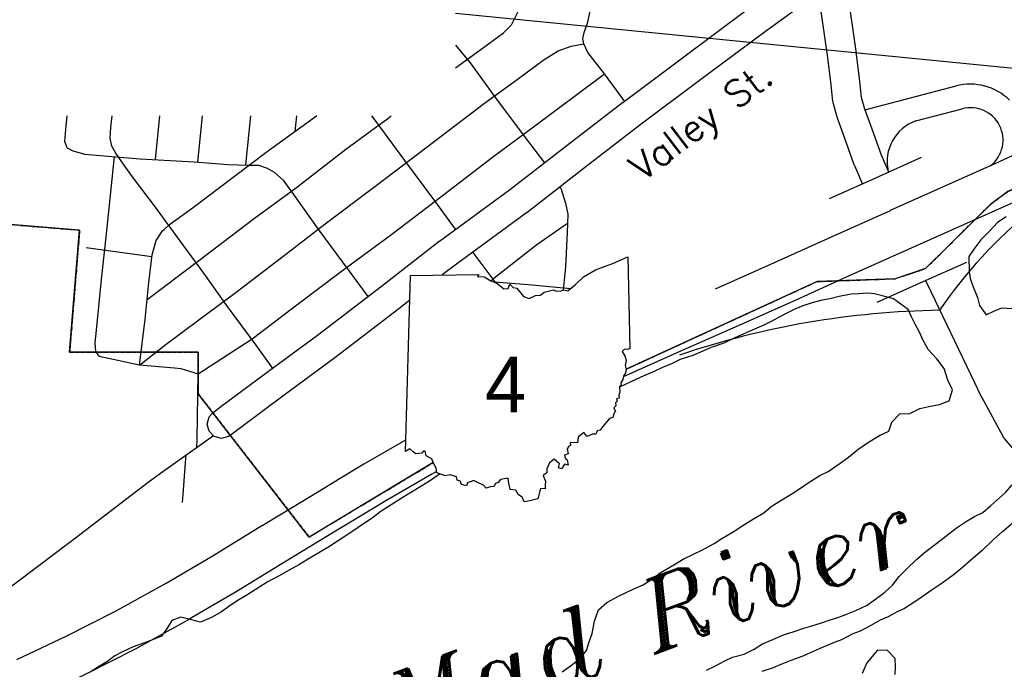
# Model space of a CAD drawing. Extents: x 1488644 to 1616065, y 653968 to 824748.
# Tile 23 of 33: x 1582699 to 1589585, y 732141 to 736685. Entities that reach past the tile are written whole.
import ezdxf
from ezdxf.enums import TextEntityAlignment as Align

# ---------------------------------------------------------------- set-up
doc = ezdxf.new("R2010")
doc.units = 0
doc.header["$LTSCALE"] = 20
doc.header["$MEASUREMENT"] = 0
doc.linetypes.add('CENTER', pattern=[2, 1.25, -0.25, 0.25, -0.25])
for name, color, linetype in [('1', 7, 'Continuous'), ('14', 7, 'Continuous'), ('35', 7, 'Continuous'), ('36', 7, 'Continuous'), ('37', 7, 'Continuous'), ('38', 7, 'Continuous'), ('4', 7, 'Continuous'), ('55', 7, 'Continuous'), ('56', 7, 'Continuous'), ('59', 7, 'Continuous'), ('61', 7, 'Continuous'), ('62', 7, 'Continuous'), ('PATTERN_CLASS', 7, 'Continuous'), ('SHEET', 7, 'Continuous')]:
    doc.layers.add(name, color=color, linetype=linetype)
doc.styles.add('ITALICT', font='ITALICT', dxfattribs={"height": 0.2})
doc.styles.get("Standard").update_dxf_attribs({"font": 'simplex.shx'})
doc.styles.add('txt', font='TXT', dxfattribs={"height": 0.2})

msp = doc.modelspace()

# ---------------------------------------------------------------- linework, layer by layer
at = {"layer": '1', "color": 2, "linetype": 'Continuous'}
for points in [[(1591803.5, 737836.8), (1592174.5, 736623.2), (1591775.2, 736463.6), (1591145.8, 736196.5), (1590366.7, 735836.9), (1589609.7, 735483), (1589490.2, 735395.7), (1589033.4, 734943.6), (1588821.6, 734872.8), (1588275.5, 734853.4), (1586940.4, 734239.6)], [(1585591.2, 733586.7), (1584723, 733066.5), (1583947.3, 734068.1), (1583947.3, 734359.1), (1583048.3, 734359.1), (1583118.2, 735212.5), (1581354.1, 735357.4)]]:
    msp.add_lwpolyline(points, dxfattribs=at)
at = {"layer": '14', "color": 2, "linetype": 'CENTER'}
for points in [[(1589490.2, 735395.7), (1589609.7, 735483), (1590366.7, 735836.9), (1591145.8, 736196.5), (1591775.2, 736463.6), (1592174.5, 736623.2)], [(1586940.4, 734239.6), (1588275.5, 734853.4), (1588821.6, 734872.8), (1589033.4, 734943.6), (1589490.2, 735395.7)], [(1580906.6, 735227.4), (1581348, 735190.6), (1581354.1, 735357.4), (1583118.2, 735212.5), (1583048.3, 734359.1)], [(1583048.3, 734359.1), (1583947.3, 734359.1), (1583947.3, 734068.1), (1584723, 733066.5), (1585591.2, 733586.7)]]:
    msp.add_lwpolyline(points, dxfattribs=at)
at = {"layer": '35', "color": 2, "linetype": 'Continuous'}
for points in [[(1587564.6, 734801.4), (1587978.1, 734986), (1587978.1, 734986), (1588376.8, 735166.6), (1588376.9, 735166.7), (1588377.3, 735166.9), (1588788.9, 735351.5), (1588788.9, 735351.6), (1588789.1, 735351.7), (1589547.3, 735690.1), (1590630.8, 736193.9), (1590630.9, 736193.9), (1590631.5, 736194.2), (1591485.2, 736585.9), (1591487, 736586.3), (1591493.5, 736589.4), (1592177.9, 736855.3)], [(1589672.4, 735417.5), (1589670.7, 735416.6), (1588911.8, 735077.9), (1588911.7, 735077.8), (1588500.1, 734893.2), (1588500.1, 734893.2), (1588101.2, 734712.4), (1588101, 734712.4), (1588100.4, 734712.1), (1587686.8, 734527.4), (1587686.7, 734527.4), (1587686.2, 734527.2), (1587315.7, 734363.8), (1587315.7, 734363.8), (1586935.1, 734194.6), (1586920.3, 734187.9)], [(1582678.3, 732209.6), (1583023.1, 732372.8), (1583368.2, 732548.8), (1583724, 732744.6), (1584044.4, 732931.7), (1584392.8, 733146.9), (1584394.1, 733147.6), (1584394.1, 733147.6), (1584764.5, 733371.4), (1584764.5, 733371.4), (1584764.5, 733371.4), (1584939.9, 733477.3), (1585106.4, 733577.8), (1585108.9, 733579.3), (1585108.9, 733579.3), (1585399.2, 733747)], [(1585614.3, 733524.5), (1585581.9, 733506.1), (1585260.4, 733320.4), (1585095, 733220.5), (1584919.5, 733114.6), (1584919.1, 733114.3), (1584550.1, 732891.4), (1584200.3, 732675.4), (1584197.2, 732673.5), (1584197.1, 732673.5), (1583873.7, 732484.7), (1583873.1, 732484.3), (1583870.4, 732482.8), (1583510.7, 732284.9), (1583510.5, 732284.8), (1583506.6, 732282.7), (1583157.3, 732104.5), (1583156.9, 732104.4), (1583153.3, 732102.5), (1582806.4, 731938.4), (1582806.2, 731938.3), (1582805.3, 731937.8), (1582401.7, 731751)]]:
    msp.add_lwpolyline(points, dxfattribs=at)
at = {"layer": '35', "color": 1, "linetype": 'Continuous'}
for points in [[(1588362.6, 735434.3), (1588685.4, 735579.1), (1589006.7, 735722.5)], [(1589319.8, 734986.2), (1589015.6, 734850.5), (1588694.2, 734706.2)]]:
    msp.add_lwpolyline(points, dxfattribs=at)
at = {"layer": '36', "color": 3, "linetype": 'Continuous'}
for points in [[(1588480.2, 736922.8), (1588545.7, 736465), (1588545.8, 736463.6), (1588545.9, 736463.2), (1588572.1, 736253.4), (1588572.2, 736252.4), (1588572.3, 736252.1), (1588584.4, 736142.5), (1588607.4, 736062.1), (1588658.6, 735921.3), (1588658.7, 735921), (1588658.9, 735920.6), (1588723.2, 735740.3), (1588775.9, 735619.8)], [(1588595.7, 735532.8), (1588538.6, 735663.4), (1588538.2, 735665.1), (1588536, 735669.8), (1588470.6, 735853.2), (1588418.2, 735997), (1588417.8, 735999.7), (1588416, 736003.8), (1588389.8, 736095.6), (1588388.2, 736107.1), (1588386.6, 736112), (1588373.6, 736229.3), (1588347.6, 736437.3), (1588285.3, 736873.5), (1587915.9, 736602), (1587915.9, 736601.9), (1587453.4, 736258.7), (1587453.4, 736258.7), (1587036.7, 735946.3), (1586649.1, 735648.1), (1586649, 735648.1), (1586246.7, 735335.1), (1586244.6, 735333.7), (1586244.1, 735333.2), (1585753, 734976), (1585654.5, 734899.4)], [(1584095.1, 733971.3), (1584096.4, 733972.2), (1584096.7, 733972.5), (1584439.8, 734226.2), (1584439.9, 734226.3), (1584439.9, 734226.3), (1584782.4, 734479.4), (1585228.7, 734821.6), (1585228.7, 734821.6), (1585631.5, 735134.9), (1585633.6, 735136.3), (1585634.1, 735136.8), (1586125.2, 735494), (1586526.7, 735806.3), (1586527, 735806.5), (1586527.1, 735806.6), (1586915, 736105), (1586915.8, 736105.5), (1586916, 736105.7), (1587333.8, 736419), (1587334.1, 736419.3), (1587334.2, 736419.3), (1587796.7, 736762.5)], [(1585426.5, 734722.1), (1585351.5, 734663.7), (1585351, 734663.4), (1585350.9, 734663.3), (1584903.3, 734320.1), (1584902.2, 734319.3), (1584901.9, 734319), (1584558.7, 734065.5), (1584558.7, 734065.4), (1584216.5, 733812.4), (1584171, 733777.2), (1584159.9, 733769.8), (1584109.9, 733756.4), (1584059.9, 733769.8), (1584023.3, 733806.4), (1584009.9, 733856.4), (1584023.3, 733906.4), (1584048.8, 733935.5), (1584095.1, 733971.3)]]:
    msp.add_lwpolyline(points, dxfattribs=at)
at = {"layer": '37', "color": 30, "linetype": 'Continuous'}
msp.add_line((1583164.9, 735090.6), (1583624.1, 735029.7), dxfattribs=at)
for points in [[(1586931.4, 736113.8), (1586787.8, 736305.6), (1586672.1, 736454.8), (1586643.5, 736516.4), (1586636.7, 736552.1), (1586645.6, 736596.3), (1586672.1, 736667.1), (1586689.8, 736746.7), (1586698.6, 736870.5), (1586725.2, 737189), (1586760.6, 737560.5), (1586787.1, 737861.3), (1586822.5, 738250.5), (1586849, 738568.9), (1586870.5, 738774.3)], [(1585746.4, 736348.3), (1585916.7, 736472), (1586083.2, 736594.1), (1586138.7, 736649.6), (1586183, 736738.3), (1586194.1, 736849.3)], [(1583536.6, 734269.5), (1583714.1, 734408.2), (1583952.7, 734585.7), (1584213.5, 734779.9), (1584568.5, 735051.7), (1584834.9, 735257), (1585173.3, 735512.2), (1585489.5, 735750.8), (1585950, 736100.3), (1586177.5, 736266.8), (1586366.1, 736405.5), (1586466, 736466.5), (1586554.8, 736499.8), (1586643.5, 736516.4)], [(1585746.4, 736506.7), (1585850.2, 736383.3), (1586027.7, 736139.2), (1586233, 735861.7), (1586368.7, 735683.3)], [(1583947.3, 734207.9), (1584324.4, 734452.5), (1584646.2, 734696.7), (1584940.3, 734918.6), (1585300.9, 735184.9), (1585644.9, 735445.6), (1586005.5, 735723), (1586282.9, 735928.3), (1586787.8, 736305.6)], [(1583031.7, 735789.6), (1583015.1, 735834), (1583020.6, 735917.2), (1583030.8, 736013.2)], [(1583413.3, 735690.4), (1583370.2, 735750.8), (1583342.4, 735800.7), (1583331.3, 735856.2), (1583336.9, 735933.9), (1583344.8, 736013.2)], [(1583590.3, 734727.8), (1583952.7, 735001.8), (1584341.1, 735295.8), (1584635.1, 735512.2), (1584979.1, 735778.5), (1585273.2, 735994.9), (1585297.6, 736013.2)], [(1583677.1, 736013.2), (1583646.1, 735705.9)], [(1583709, 735217.4), (1583747.4, 735251.5), (1583913.9, 735373.5), (1584202.4, 735589.9), (1584429.8, 735761.9), (1584773.8, 736011.5), (1584776.1, 736013.2)], [(1583944.4, 735688.1), (1583977.6, 736013.2)], [(1584313.7, 736013.2), (1584278.3, 735668.6)], [(1584625.1, 735903.7), (1584636.2, 736013.2)], [(1585160.3, 736013.2), (1585189.9, 735972.7), (1585389.7, 735700.9), (1585600.5, 735417.9), (1585744.7, 735220.2)], [(1583031.7, 735789.6), (1583070.6, 735767.4), (1583153.8, 735745.2), (1583342.4, 735728.6), (1583542.2, 735711.9), (1583919.4, 735689.8), (1584158, 735673.1), (1584302.2, 735667.6), (1584368.8, 735667.6), (1584429.8, 735645.4), (1584479.8, 735617.6), (1584540.8, 735562.2), (1584612.9, 735462.3), (1584790.5, 735212.6), (1584995.8, 734935.2), (1585134.8, 734748.1)], [(1583253.7, 734330.5), (1583231.5, 734363.8), (1583225.9, 734424.8), (1583237, 734513.6), (1583270.3, 734868.6), (1583309.1, 735207.1), (1583362.5, 735727)], [(1584472.6, 734241.8), (1584352.2, 734408.2), (1584152.4, 734680), (1583986, 734913), (1583819.6, 735140.5), (1583647.6, 735373.5), (1583481.1, 735595.4), (1583413.3, 735690.4)], [(1586479.7, 735511.9), (1586482.6, 735506.7), (1586515.9, 735401.3), (1586532.6, 735323.6), (1586527, 735196), (1586515.9, 734957.4), (1586500.8, 734794.3)], [(1585994.6, 734859.3), (1586027.7, 734885.3), (1586316.2, 735112.8), (1586529.9, 735262.2)], [(1583536.6, 734269.5), (1583575.4, 734591.2), (1583603.2, 734846.5), (1583625.4, 735040.6), (1583653.1, 735140.5), (1583697.5, 735207.1), (1583709, 735217.4)], [(1585867.4, 735055.9), (1586022.1, 734852), (1586282.9, 734829.8), (1586551.5, 734803.8)]]:
    msp.add_lwpolyline(points, dxfattribs=at)
at = {"layer": '38', "color": 1, "linetype": 'Continuous'}
for points in [[(1590467.1, 732656.3), (1590410.8, 732739.6), (1590387.1, 732774.4), (1590358.3, 732835.9), (1590264.8, 733035.4), (1590262.9, 733039.5), (1590190.7, 733116.5), (1590077.8, 733237), (1590048.4, 733268.4), (1590000, 733315), (1589801.6, 733505.9), (1589793.8, 733513.4), (1589729.3, 733588.9), (1589586.3, 733756.4), (1589579.5, 733764.4), (1589531.9, 733851.9), (1589426.7, 734045.4), (1589423.4, 734051.6), (1589378.7, 734144.4), (1589044.6, 734839.1), (1589036.1, 734856.8)], [(1583253.7, 734330.5), (1583536.9, 734270.8), (1583782.4, 734250.4), (1583827, 734244.3), (1583947.3, 734207.9)], [(1583937.3, 733696.1), (1583939.1, 733751.4), (1583947.3, 734207.9)], [(1582243.9, 732424.9), (1582965, 732967.4), (1583004.8, 732997.3), (1583049.6, 733031.5), (1583598.1, 733450.4), (1583638.5, 733481.2), (1583683.4, 733513.3), (1584053.3, 733776.9)], [(1583837, 733308.5), (1583841.4, 733364.1), (1583858.8, 733586.3), (1583863.1, 733641.9)]]:
    msp.add_lwpolyline(points, dxfattribs=at)
at = {"layer": '4', "color": 7, "linetype": 'Continuous'}
for p, q in [((1588610.3, 736054), (1589248.5, 736221.7)), ((1588966.5, 735976.5), (1589290.5, 736061.7))]:
    msp.add_line(p, q, dxfattribs=at)
for centre, radius, start, end in [((1589346.2, 735836.3), 397.6, 46.11623, 104.22887), ((1589349.5, 735842.7), 226.8, 308.76897, 105.07409), ((1589064.2, 735694), 298.9, 109.07156, 193.07856), ((1591907, 732748.3), 3366.1, 113.012, 145.55224), ((1589222.3, 728684.4), 5968.7, 90.87508, 108.65148)]:
    msp.add_arc(centre, radius, start, end, dxfattribs=at)
at = {"layer": '55', "color": 140, "linetype": 'Continuous'}
for points in [[(1588809.7, 734732.4), (1588749.8, 734747.7), (1588678, 734767.2), (1588627.9, 734772.3), (1588567.7, 734767.5), (1588513.4, 734764.6), (1588430.9, 734748.2), (1588364.4, 734731.5), (1588312, 734722.5), (1588247.5, 734705.8), (1588174.9, 734683.2), (1588120.3, 734660.2), (1588069.6, 734635.2), (1588010.8, 734604.2), (1587958.2, 734577.2), (1587903.4, 734548.2), (1587838.7, 734521.5), (1587763.8, 734486.9), (1587695.1, 734458.2), (1587624.2, 734423.5), (1587535.3, 734391.2), (1587480.7, 734368.2), (1587405.8, 734335.6), (1587317, 734307.4), (1587252.2, 734274.6), (1587199.6, 734255.6), (1587140.9, 734226.7), (1587043.8, 734184.5), (1586972.9, 734151.8), (1586893.4, 734114.8)], [(1586493.6, 732122.8), (1586558.7, 732169.6), (1586617.8, 732216.6), (1586663.1, 732273.9), (1586680.1, 732325.7), (1586701.5, 732391.5), (1586719.2, 732477.4), (1586746.9, 732557.1), (1586806.1, 732608.1), (1586883.1, 732650.6), (1586954, 732685.3), (1587004.6, 732708.4), (1587059.3, 732733.3), (1587126.3, 732776.1), (1587177.2, 732815.2), (1587274.6, 732871.4), (1587339.6, 732912.2), (1587410.5, 732946.9), (1587469.2, 732973.8), (1587556.4, 733022.2), (1587609.2, 733055.2), (1587688.3, 733101.8), (1587757.4, 733146.5), (1587830.5, 733193.2), (1587903.6, 733235.9), (1587954.6, 733281), (1588029.7, 733325.6), (1588086.6, 733362.6), (1588153.6, 733403.3), (1588212.6, 733446.3), (1588295.9, 733496.8), (1588352.6, 733523.7), (1588438, 733582.2), (1588495, 733625.1), (1588560.2, 733678), (1588635.5, 733730.6), (1588712.6, 733777.2), (1588777.4, 733808), (1588798.7, 733869.8), (1588854, 733928.9), (1588924.2, 733929.4), (1588993.1, 733966.2), (1589057.6, 733978.9), (1589132.1, 733993.4), (1589198.8, 734020.2), (1589222.3, 734095.9), (1589189.6, 734164.8), (1589165.1, 734245.6), (1589112.3, 734312.9), (1589053.4, 734378.3), (1589014.6, 734445.3), (1588991.6, 734500), (1588960.6, 734554.8), (1588935.5, 734605.5), (1588912.5, 734658.1), (1588809.7, 734732.4)], [(1589489.2, 733285.8), (1589593.2, 733378.5), (1589638.1, 733429.9), (1589752.5, 733554.6), (1589826, 733627.7), (1589909.6, 733708.7), (1589972.4, 733745.8), (1590045.7, 733810.9), (1590114.9, 733868), (1590177.9, 733913.2), (1590253, 733968.2), (1590310, 734011.5), (1590371, 734060.7), (1590438, 734107.8), (1590511.1, 734160.8), (1590612.8, 734239.5), (1590683.9, 734296.6), (1590751, 734349.7), (1590806.1, 734405.1), (1590871.3, 734466.3), (1590918.5, 734517.4)], [(1585638.6, 733507.8), (1585618.1, 733495.2), (1585565.2, 733458.1), (1585504.3, 733419.2), (1585439.3, 733380.4), (1585374.3, 733339.6), (1585315.4, 733302.7), (1585226.1, 733246.3), (1585165, 733199.4), (1585095.9, 733154.6), (1585036.9, 733111.7), (1584933.3, 733045.6), (1584866.2, 733000.8), (1584803.3, 732961.9), (1584712, 732909.6), (1584651.1, 732872.7), (1584561.8, 732822.4), (1584509.1, 732793.4), (1584430, 732750.8), (1584346.7, 732698.3), (1584287.8, 732659.4), (1584231, 732628.4), (1584178.2, 732593.4), (1584111, 732542.6), (1584040, 732503.9), (1583963.2, 732471.4), (1583893.3, 732488.8), (1583825.5, 732506.3), (1583762.8, 732483.5), (1583729.6, 732428), (1583690.4, 732372.6), (1583615.6, 732342), (1583565.1, 732325), (1583492.4, 732298.4), (1583417.5, 732263.8), (1583364.8, 732236.7), (1583307.8, 732193.8), (1583249, 732158.8), (1583192.1, 732121.9)], [(1589507.7, 733046.5), (1589572.9, 733105.7), (1589629.9, 733155), (1589680.9, 733210.4), (1589733.9, 733257.7), (1589799, 733314.9), (1589870.4, 733382), (1589933.5, 733437.2), (1589992.5, 733484.5), (1590100.4, 733540.9)], [(1587502.8, 732136.3), (1587561.5, 732163.2), (1587630.4, 732200), (1587685.1, 732226.9), (1587765.7, 732247.4), (1587836.6, 732282), (1587893.5, 732319), (1587966.3, 732349.6), (1588041.2, 732382.2), (1588115.9, 732406.8), (1588182.5, 732429.5), (1588232.9, 732442.5), (1588305.6, 732467.1), (1588360.1, 732484.1), (1588428.8, 732506.8), (1588487.4, 732529.6), (1588546, 732552.5), (1588625, 732589), (1588694.1, 732637.8), (1588749.1, 732680.8), (1588804.2, 732729.9), (1588849.6, 732791.2), (1588902.8, 732844.3), (1588972.3, 732911.1), (1589035.6, 732966), (1589112.9, 733024.6), (1589176.1, 733073.5), (1589249.4, 733128.2), (1589324.6, 733178.8), (1589377.3, 733209.8), (1589434.1, 733238.8), (1589489.2, 733285.8)], [(1589507.7, 733046.5), (1589430.8, 732972), (1589351.3, 732905.3), (1589292.1, 732854.4), (1589226.8, 732799.5), (1589151.5, 732744.9), (1589080.4, 732698.2), (1589011.3, 732649.4), (1588960.4, 732614.3), (1588887.3, 732567.6), (1588834.6, 732542.6), (1588773.8, 732507.8), (1588717.2, 732484.8), (1588652.3, 732448), (1588577.2, 732407.4), (1588526.8, 732390.4), (1588445.7, 732347.9), (1588395.2, 732328.8), (1588290, 732284.8), (1588227.2, 732256), (1588176.6, 732233), (1588091.8, 732202.6), (1588023, 732173.9), (1587968.4, 732150.9), (1587889.7, 732126.4)]]:
    msp.add_lwpolyline(points, dxfattribs=at)
at = {"layer": '56', "color": 140, "linetype": 'Continuous'}
for points in [[(1589598.9, 735305.9), (1589538, 735266.7), (1589482.9, 735207.4), (1589419.7, 735146.2), (1589372.5, 735080.7), (1589337.5, 735029), (1589339.9, 734924.6), (1589345.2, 734874.3), (1589366.4, 734815.7), (1589397.4, 734742.9), (1589410.6, 734686.5), (1589457.7, 734619.5), (1589516.4, 734648.7), (1589567, 734669.9), (1589637.2, 734664.8)], [(1588822, 732105.4), (1588825, 732155.5), (1588822.2, 732215.8), (1588769.1, 732273.1), (1588699, 732274.5), (1588623, 732187.7), (1588591.5, 732112.1)]]:
    msp.add_lwpolyline(points, dxfattribs=at)
at = {"layer": '61', "color": 7, "linetype": 'Continuous'}
for p, q in [((1586851.7, 734983), (1586951.3, 735025.2)), ((1586951.3, 735025.2), (1586965.7, 734386.3)), ((1586725.7, 734935.8), (1586851.7, 734983)), ((1585396.9, 733664.5), (1585431.4, 734895.6)), ((1585431.4, 734895.6), (1585909, 734903.7)), ((1585431.4, 734895.6), (1585431.4, 734895.6)), ((1585909, 734903.7), (1585901.6, 734888.8)), ((1585901.6, 734888.8), (1585946.7, 734885.6)), ((1585946.7, 734885.6), (1585994.5, 734859.4)), ((1586586.5, 734833.2), (1586641.3, 734886)), ((1586641.3, 734886), (1586725.7, 734935.8)), ((1585994.5, 734859.4), (1586035, 734842.8)), ((1586035, 734842.8), (1586084.5, 734803.6)), ((1586114.2, 734804), (1586126.7, 734836.1)), ((1586126.7, 734836.1), (1586149.4, 734811.4)), ((1586533.2, 734788.4), (1586586.5, 734833.2)), ((1586084.5, 734803.6), (1586114.2, 734804)), ((1586149.4, 734811.4), (1586176.3, 734806.9)), ((1586176.3, 734806.9), (1586222.9, 734748)), ((1586222.9, 734748), (1586261.3, 734735.3)), ((1586261.3, 734735.3), (1586307.4, 734755.5)), ((1586307.4, 734755.5), (1586341.8, 734758.8)), ((1586341.8, 734758.8), (1586366.9, 734778.7)), ((1586366.9, 734778.7), (1586432.5, 734795.8)), ((1586432.5, 734795.8), (1586450.8, 734785.6)), ((1586450.8, 734785.6), (1586485.5, 734787.6)), ((1586485.5, 734787.6), (1586502.9, 734795.2)), ((1586502.9, 734795.2), (1586533.2, 734788.4)), ((1586928.1, 734381.6), (1586912.7, 734363.6)), ((1586912.7, 734363.6), (1586931.8, 734333.7)), ((1586951, 734377.3), (1586928.1, 734381.6)), ((1586931.8, 734333.7), (1586940.8, 734302.2)), ((1586965.7, 734386.3), (1586951, 734377.3)), ((1586940.8, 734302.2), (1586932.8, 734267.3)), ((1586932.8, 734267.3), (1586940.7, 734238.6)), ((1586935.3, 734214.6), (1586920.9, 734190.7)), ((1586940.7, 734238.6), (1586935.3, 734214.6)), ((1586904.8, 734130.4), (1586893.1, 734119.8)), ((1586916, 734167.9), (1586903.7, 734143.9)), ((1586903.7, 734143.9), (1586904.8, 734130.4)), ((1586920.9, 734190.7), (1586916, 734167.9)), ((1586895.2, 734079.8), (1586889.3, 734057.7)), ((1586889.3, 734057.7), (1586891.3, 734038.6)), ((1586893.1, 734119.8), (1586895.2, 734079.8)), ((1586876.8, 734017.8), (1586864.7, 734005.6)), ((1586864.7, 734005.6), (1586867.3, 733984.6)), ((1586891.3, 734038.6), (1586872.4, 734033.5)), ((1586872.4, 734033.5), (1586876.8, 734017.8)), ((1586856.3, 733935.9), (1586847.4, 733903.3)), ((1586867.3, 733984.6), (1586853.7, 733971.2)), ((1586853.7, 733971.2), (1586866.9, 733944.4)), ((1586866.9, 733944.4), (1586856.3, 733935.9)), ((1586823.2, 733896.7), (1586774.6, 733837.1)), ((1586847.4, 733903.3), (1586823.2, 733896.7)), ((1586644.8, 733797.3), (1586604.2, 733764)), ((1586668, 733769.7), (1586644.8, 733797.3)), ((1586703.9, 733785.7), (1586668, 733769.7)), ((1586727.6, 733785.8), (1586703.9, 733785.7)), ((1586738.2, 733808.9), (1586727.6, 733785.8)), ((1586757.5, 733814.6), (1586738.2, 733808.9)), ((1586774.6, 733837.1), (1586757.5, 733814.6)), ((1586599.5, 733725.7), (1586548.1, 733726.9)), ((1586548.1, 733726.9), (1586550.1, 733707.5)), ((1586604.2, 733764), (1586599.5, 733725.7)), ((1585428.2, 733683.3), (1585396.9, 733664.5)), ((1585452, 733660.6), (1585428.2, 733683.3)), ((1585468.9, 733647.4), (1585452, 733660.6)), ((1585511.2, 733653.4), (1585468.9, 733647.4)), ((1585522.3, 733666.6), (1585511.2, 733653.4)), ((1585534.5, 733667.5), (1585522.3, 733666.6)), ((1585542.3, 733635.1), (1585534.5, 733667.5)), ((1586534.3, 733647.8), (1586510.2, 733639)), ((1586538.6, 733701.8), (1586528.2, 733682.4)), ((1586528.2, 733682.4), (1586534.3, 733647.8)), ((1586550.1, 733707.5), (1586538.6, 733701.8)), ((1585580.4, 733614.2), (1585542.3, 733635.1)), ((1585591.1, 733586.9), (1585580.4, 733614.2)), ((1585611.6, 733547.6), (1585591.1, 733586.9)), ((1586403.6, 733585.3), (1586385.6, 733543.2)), ((1586438, 733611.7), (1586403.6, 733585.3)), ((1586474.4, 733578.8), (1586438, 733611.7)), ((1586467.3, 733551.4), (1586474.4, 733578.8)), ((1586509.8, 733576.1), (1586488.9, 733543.8)), ((1586535.4, 733568.3), (1586509.8, 733576.1)), ((1586510.2, 733639), (1586513.1, 733619)), ((1586513.1, 733619), (1586528.5, 733606.7)), ((1586528.5, 733606.7), (1586535.4, 733568.3)), ((1585615.3, 733515.4), (1585611.6, 733547.6)), ((1585675.6, 733495.6), (1585615.3, 733515.4)), ((1586385.4, 733514.9), (1586359.8, 733497.7)), ((1586385.6, 733543.2), (1586385.4, 733514.9)), ((1586488.9, 733543.8), (1586467.3, 733551.4)), ((1585709.8, 733500.8), (1585675.6, 733495.6)), ((1585754.5, 733487.8), (1585709.8, 733500.8)), ((1585759.1, 733463.3), (1585754.5, 733487.8)), ((1585780, 733456.3), (1585759.1, 733463.3)), ((1585788.1, 733433.2), (1585780, 733456.3)), ((1585831.9, 733444.8), (1585822.7, 733424.1)), ((1585875.4, 733462.3), (1585831.9, 733444.8)), ((1585896.1, 733451), (1585875.4, 733462.3)), ((1585942.3, 733429.2), (1585896.1, 733451)), ((1586026.4, 733441.9), (1586015.2, 733419.7)), ((1586045.6, 733447.8), (1586026.4, 733441.9)), ((1586060.6, 733469.9), (1586045.6, 733447.8)), ((1586114.9, 733478.8), (1586060.6, 733469.9)), ((1586119.3, 733442.7), (1586114.9, 733478.8)), ((1586128.7, 733398.3), (1586119.3, 733442.7)), ((1586359.8, 733497.7), (1586376.2, 733457.7)), ((1586376.2, 733457.7), (1586373.2, 733430.1)), ((1585822.7, 733424.1), (1585788.1, 733433.2)), ((1585960.7, 733407.4), (1585942.3, 733429.2)), ((1585988.9, 733417.9), (1585960.7, 733407.4)), ((1586015.2, 733419.7), (1585988.9, 733417.9)), ((1586168.4, 733393.9), (1586128.7, 733398.3)), ((1586186.5, 733361.6), (1586168.4, 733393.9)), ((1586341.6, 733404.9), (1586322.2, 733334.2)), ((1586373.7, 733403.9), (1586341.6, 733404.9)), ((1586373.2, 733430.1), (1586373.7, 733403.9)), ((1586214.1, 733344.7), (1586186.5, 733361.6)), ((1586227.8, 733312.6), (1586214.1, 733344.7)), ((1586266.5, 733320.7), (1586227.8, 733312.6)), ((1586322.2, 733334.2), (1586266.5, 733320.7))]:
    msp.add_line(p, q, dxfattribs=at)
at = {"layer": '62', "color": 7, "linetype": 'Continuous'}
for p, q in [((1586851.7, 734983), (1586951.3, 735025.2)), ((1586951.3, 735025.2), (1586965.7, 734386.3)), ((1586725.7, 734935.8), (1586851.7, 734983)), ((1585396.9, 733664.5), (1585431.4, 734895.6)), ((1585431.4, 734895.6), (1585909, 734903.7)), ((1585909, 734903.7), (1585901.6, 734888.8)), ((1585901.6, 734888.8), (1585946.7, 734885.6)), ((1585946.7, 734885.6), (1585994.5, 734859.4)), ((1586586.5, 734833.2), (1586641.3, 734886)), ((1586641.3, 734886), (1586725.7, 734935.8)), ((1585994.5, 734859.4), (1586035, 734842.8)), ((1586035, 734842.8), (1586084.5, 734803.6)), ((1586114.2, 734804), (1586126.7, 734836.1)), ((1586126.7, 734836.1), (1586149.4, 734811.4)), ((1586533.2, 734788.4), (1586586.5, 734833.2)), ((1586084.5, 734803.6), (1586114.2, 734804)), ((1586149.4, 734811.4), (1586176.3, 734806.9)), ((1586176.3, 734806.9), (1586222.9, 734748)), ((1586222.9, 734748), (1586261.3, 734735.3)), ((1586261.3, 734735.3), (1586307.4, 734755.5)), ((1586307.4, 734755.5), (1586341.8, 734758.8)), ((1586341.8, 734758.8), (1586366.9, 734778.7)), ((1586366.9, 734778.7), (1586432.5, 734795.8)), ((1586432.5, 734795.8), (1586450.8, 734785.6)), ((1586450.8, 734785.6), (1586485.5, 734787.6)), ((1586485.5, 734787.6), (1586502.9, 734795.2)), ((1586502.9, 734795.2), (1586533.2, 734788.4)), ((1586928.1, 734381.6), (1586912.7, 734363.6)), ((1586912.7, 734363.6), (1586931.8, 734333.7)), ((1586951, 734377.3), (1586928.1, 734381.6)), ((1586931.8, 734333.7), (1586940.8, 734302.2)), ((1586965.7, 734386.3), (1586951, 734377.3)), ((1586940.8, 734302.2), (1586932.8, 734267.3)), ((1586932.8, 734267.3), (1586940.7, 734238.6)), ((1586935.3, 734214.6), (1586920.9, 734190.7)), ((1586940.7, 734238.6), (1586935.3, 734214.6)), ((1586904.8, 734130.4), (1586893.1, 734119.8)), ((1586916, 734167.9), (1586903.7, 734143.9)), ((1586903.7, 734143.9), (1586904.8, 734130.4)), ((1586920.9, 734190.7), (1586916, 734167.9)), ((1586895.2, 734079.8), (1586889.3, 734057.7)), ((1586889.3, 734057.7), (1586891.3, 734038.6)), ((1586893.1, 734119.8), (1586895.2, 734079.8)), ((1586876.8, 734017.8), (1586864.7, 734005.6)), ((1586864.7, 734005.6), (1586867.3, 733984.6)), ((1586891.3, 734038.6), (1586872.4, 734033.5)), ((1586872.4, 734033.5), (1586876.8, 734017.8)), ((1586856.3, 733935.9), (1586847.4, 733903.3)), ((1586867.3, 733984.6), (1586853.7, 733971.2)), ((1586853.7, 733971.2), (1586866.9, 733944.4)), ((1586866.9, 733944.4), (1586856.3, 733935.9)), ((1586823.2, 733896.7), (1586774.6, 733837.1)), ((1586847.4, 733903.3), (1586823.2, 733896.7)), ((1586644.8, 733797.3), (1586604.2, 733764)), ((1586668, 733769.7), (1586644.8, 733797.3)), ((1586703.9, 733785.7), (1586668, 733769.7)), ((1586727.6, 733785.8), (1586703.9, 733785.7)), ((1586738.2, 733808.9), (1586727.6, 733785.8)), ((1586757.5, 733814.6), (1586738.2, 733808.9)), ((1586774.6, 733837.1), (1586757.5, 733814.6)), ((1586599.5, 733725.7), (1586548.1, 733726.9)), ((1586548.1, 733726.9), (1586550.1, 733707.5)), ((1586604.2, 733764), (1586599.5, 733725.7)), ((1585428.2, 733683.3), (1585396.9, 733664.5)), ((1585452, 733660.6), (1585428.2, 733683.3)), ((1585468.9, 733647.4), (1585452, 733660.6)), ((1585511.2, 733653.4), (1585468.9, 733647.4)), ((1585522.3, 733666.6), (1585511.2, 733653.4)), ((1585534.5, 733667.5), (1585522.3, 733666.6)), ((1585542.3, 733635.1), (1585534.5, 733667.5)), ((1586534.3, 733647.8), (1586510.2, 733639)), ((1586538.6, 733701.8), (1586528.2, 733682.4)), ((1586528.2, 733682.4), (1586534.3, 733647.8)), ((1586550.1, 733707.5), (1586538.6, 733701.8)), ((1585580.4, 733614.2), (1585542.3, 733635.1)), ((1585591.1, 733586.9), (1585580.4, 733614.2)), ((1585611.6, 733547.6), (1585591.1, 733586.9)), ((1586403.6, 733585.3), (1586385.6, 733543.2)), ((1586438, 733611.7), (1586403.6, 733585.3)), ((1586474.4, 733578.8), (1586438, 733611.7)), ((1586467.3, 733551.4), (1586474.4, 733578.8)), ((1586509.8, 733576.1), (1586488.9, 733543.8)), ((1586535.4, 733568.3), (1586509.8, 733576.1)), ((1586510.2, 733639), (1586513.1, 733619)), ((1586513.1, 733619), (1586528.5, 733606.7)), ((1586528.5, 733606.7), (1586535.4, 733568.3)), ((1585615.3, 733515.4), (1585611.6, 733547.6)), ((1585675.6, 733495.6), (1585615.3, 733515.4)), ((1586385.4, 733514.9), (1586359.8, 733497.7)), ((1586385.6, 733543.2), (1586385.4, 733514.9)), ((1586488.9, 733543.8), (1586467.3, 733551.4)), ((1585709.8, 733500.8), (1585675.6, 733495.6)), ((1585754.5, 733487.8), (1585709.8, 733500.8)), ((1585759.1, 733463.3), (1585754.5, 733487.8)), ((1585780, 733456.3), (1585759.1, 733463.3)), ((1585788.1, 733433.2), (1585780, 733456.3)), ((1585831.9, 733444.8), (1585822.7, 733424.1)), ((1585875.4, 733462.3), (1585831.9, 733444.8)), ((1585896.1, 733451), (1585875.4, 733462.3)), ((1585942.3, 733429.2), (1585896.1, 733451)), ((1586026.4, 733441.9), (1586015.2, 733419.7)), ((1586045.6, 733447.8), (1586026.4, 733441.9)), ((1586060.6, 733469.9), (1586045.6, 733447.8)), ((1586114.9, 733478.8), (1586060.6, 733469.9)), ((1586119.3, 733442.7), (1586114.9, 733478.8)), ((1586128.7, 733398.3), (1586119.3, 733442.7)), ((1586359.8, 733497.7), (1586376.2, 733457.7)), ((1586376.2, 733457.7), (1586373.2, 733430.1)), ((1585822.7, 733424.1), (1585788.1, 733433.2)), ((1585960.7, 733407.4), (1585942.3, 733429.2)), ((1585988.9, 733417.9), (1585960.7, 733407.4)), ((1586015.2, 733419.7), (1585988.9, 733417.9)), ((1586168.4, 733393.9), (1586128.7, 733398.3)), ((1586186.5, 733361.6), (1586168.4, 733393.9)), ((1586341.6, 733404.9), (1586322.2, 733334.2)), ((1586373.7, 733403.9), (1586341.6, 733404.9)), ((1586373.2, 733430.1), (1586373.7, 733403.9)), ((1586214.1, 733344.7), (1586186.5, 733361.6)), ((1586227.8, 733312.6), (1586214.1, 733344.7)), ((1586266.5, 733320.7), (1586227.8, 733312.6)), ((1586322.2, 733334.2), (1586266.5, 733320.7))]:
    msp.add_line(p, q, dxfattribs=at)
at = {"layer": 'PATTERN_CLASS', "color": 30, "linetype": 'Continuous'}
msp.add_lwpolyline([(1591214.5, 736190.5), (1585746.4, 736729)], dxfattribs=at)

# ---------------------------------------------------------------- texts
at = {"layer": '59', "color": 7, "linetype": 'Continuous', "style": 'ITALICT'}
msp.add_text('Mad River', height=500, rotation=20.27927, dxfattribs=at).set_placement((1587185.5, 732268.3), align=Align.CENTER)
at = {"layer": '62', "color": 7, "linetype": 'Continuous', "style": 'txt'}
msp.add_attdef('4', text='725', height=388.13, dxfattribs=at).set_placement((1586097.9, 734133.1), align=Align.MIDDLE)
at = {"layer": 'SHEET'}
msp.add_text('Valley St.', height=187.5, rotation=37.28263, dxfattribs=at).set_placement((1587461.8, 735976.3), align=Align.MIDDLE_CENTER)

doc.saveas('drawing.dxf')
